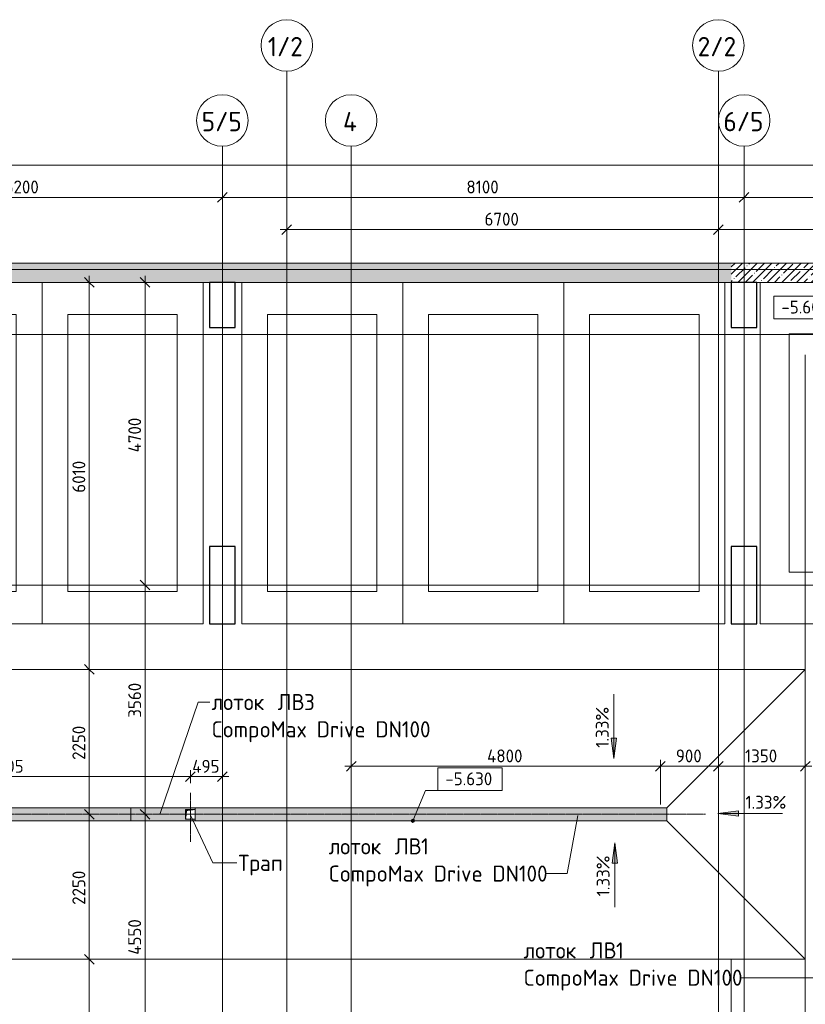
# Model space of a CAD drawing. Header units: millimetres. Extents: x -4558 to 63605, y -10605 to 130388.
# Tile 64 of 66: x 29854 to 42050, y 115100 to 130388. Entities that reach past the tile are written whole.
import ezdxf

# ---------------------------------------------------------------- set-up
doc = ezdxf.new("R2010")
doc.units = ezdxf.units.MM
for name, pattern in [('3_ Штрих_ 1 х 1 мм', [2, 1, -1]), ('4_ Штрихпунктир_ 10 х 2 мм', [14, 10, -2, 0, -2]), ('4_ Штрихпунктир_ 5 х 2 мм', [9, 5, -2, 0, -2])]:
    doc.linetypes.add(name, pattern=pattern)
for name, color, linetype, lineweight in [('A-ANNO-DIMS', 7, 'Continuous', 5), ('A-ANNO-DIMS-100', 7, 'Continuous', 5), ('A-DETL', 7, 'Continuous', 25), ('A-DETL-GENF', 7, 'Continuous', 13), ('A-FLOR', 7, 'Continuous', 13), ('A-GENM', 7, 'Continuous', 13), ('A-WALL', 7, 'Continuous', 13), ('A-WALL-PATT', 7, 'Continuous', 13), ('C-PRKG', 7, 'Continuous', 13), ('G-ANNO-DIMS', 7, 'Continuous', 5), ('G-ANNO-TEXT', 7, 'Continuous', 5), ('M-EQPM', 7, 'Continuous', 13), ('S-COLS', 7, 'Continuous', 25), ('S-GRID', 7, 'Continuous', 5), ('S-GRID-IDEN', 7, 'Continuous', 5)]:
    doc.layers.add(name, color=color, linetype=linetype, lineweight=lineweight)
doc.styles.add('GOST Common_1', font='GOST_Common.ttf', dxfattribs={"height": 300})
doc.styles.add('GOST Common_2', font='GOST_Common.ttf', dxfattribs={"height": 200})
doc.styles.add('GOST Common_3', font='GOST_Common.ttf', dxfattribs={"height": 250})
doc.dimstyles.new('2_мм', dxfattribs={"dimscale": 304.8, "dimtxt": 201.142999, "dimasz": 0.492126, "dimexe": 0.328084, "dimexo": 0.492126, "dimgap": 0, "dimtad": 1, "dimdec": 0, "dimdsep": 46, "dimtxsty": 'GOST Common_2', "dimblk1": 'OBLIQUE', "dimblk2": 'OBLIQUE', "dimsah": 1, "dimcen": 0.09, "dimdle": 0.328084, "dimadec": 5, "dimazin": 2, "dimtfac": 1, "dimtdec": 4, "dimtix": 1, "dimtmove": 0, "dimatfit": 3, "dimfxl": 1, "dimtvp": 1, "dimtolj": 1, "dimtzin": 0, "dimarcsym": 2})
doc.dimstyles.new('2_мм_1', dxfattribs={"dimscale": 304.8, "dimtxt": 201.142999, "dimasz": 0.492126, "dimexe": 0.328084, "dimexo": 0.492126, "dimgap": 0, "dimtad": 1, "dimdec": 0, "dimdsep": 46, "dimtxsty": 'GOST Common_2', "dimblk1": 'OBLIQUE', "dimblk2": 'OBLIQUE', "dimsah": 1, "dimcen": 0.09, "dimdle": 0.328084, "dimadec": 5, "dimazin": 2, "dimtfac": 1, "dimtdec": 4, "dimtix": 1, "dimtmove": 1, "dimatfit": 3, "dimfxl": 1, "dimtvp": 1, "dimtolj": 1, "dimtzin": 0, "dimarcsym": 2})
pattern_1 = [(45, (0, 0), (-114.04925, 114.04925), []), (45, (114.05, 0), (-114.04925, 114.04925), [201.612, -40.322, 3.353, -36.97])]

# ---------------------------------------------------------------- blocks, each defined once
blk = doc.blocks.new('АР_Машиноместо - 5300x2500_С-V9--01_Подвал_МП_часть А')
at = {"layer": 'C-PRKG'}
for p, q in [((0, 0), (0, 5300)), ((2500, 0), (2500, 5300)), ((400, 4800), (2100, 4800)), ((400, 500), (400, 4800)), ((2100, 500), (2100, 4800)), ((400, 500), (2100, 500)), ((2500, 0), (0, 0))]:
    blk.add_line(p, q, dxfattribs=at)
blk = doc.blocks.new('АР_Машиноместо - 5300x2500_С-V12--01_Подвал_МП_часть А')
at = {"layer": 'C-PRKG'}
for p, q in [((2500, 0), (0, 0)), ((0, 0), (0, -5300)), ((2500, 0), (2500, -5300)), ((400, -500), (400, -4800)), ((400, -500), (2100, -500)), ((2100, -500), (2100, -4800)), ((400, -4800), (2100, -4800))]:
    blk.add_line(p, q, dxfattribs=at)
blk = doc.blocks.new('АР_Машиноместо - 4900x2400_М__5300х2500_-V10--01_Подвал_МП_часть А')
at = {"layer": 'C-PRKG'}
for p, q in [((0, 0), (0, 5300)), ((2500, 0), (2500, 5300)), ((450, 4500), (2050, 4500)), ((450, 800), (450, 4500)), ((2050, 800), (2050, 4500)), ((450, 800), (2050, 800)), ((2500, 0), (0, 0))]:
    blk.add_line(p, q, dxfattribs=at)
blk = doc.blocks.new('АР_Лоток - 200х100h_ЛВ1-7511693--01_Подвал_МП_часть А')
at = {"layer": 'M-EQPM', "true_color": 0xdddddd}
blk.add_hatch(color=254, dxfattribs=at).paths.add_polyline_path([(1476, -100), (7320, -100), (7320, 100), (0, 100), (0, -100)])
at = {"layer": 'M-EQPM'}
for p, q in [((0, 100), (0, 75)), ((0, -75), (0, -100))]:
    blk.add_line(p, q, dxfattribs=at)
blk = doc.blocks.new('АР_Канал вертикальный прямоугольный - ВК-V17--01_Подвал_МП_часть А')
at = {"layer": 'A-DETL-GENF'}
blk.add_hatch(color=256, dxfattribs=at).paths.add_polyline_path([(-75, -75), (-60, 60), (75, 75), (-75, 75)])
at = {"layer": 'A-DETL-GENF', "linetype": '3_ Штрих_ 1 х 1 мм'}
for p, q in [((75, 75), (-75, 75)), ((-75, 75), (-75, -75)), ((75, 75), (-75, 75)), ((-75, 75), (-75, -75)), ((-75, -75), (-60, 60)), ((-75, -75), (-60, 60)), ((-60, 60), (75, 75)), ((-60, 60), (75, 75)), ((75, -75), (75, 75)), ((-75, -75), (75, -75))]:
    blk.add_line(p, q, dxfattribs=at)
at = {"layer": 'M-EQPM'}
for p, q in [((-75, -75), (-75, 75)), ((-75, 75), (75, 75)), ((75, 75), (75, -75)), ((75, -75), (-75, -75))]:
    blk.add_line(p, q, dxfattribs=at)
blk = doc.blocks.new('АР-Заполнение деф_ шва - Д_ш_-5402230--01_Подвал_МП_часть А')
at = {"layer": 'A-GENM'}
blk.add_line((0, -25), (21235, -25), dxfattribs=at)
blk = doc.blocks.new('АР_Лоток - 200х100h_L_1000_с вертик_отводом_ЛВ3-V36--01_Подвал_МП_часть А')
at = {"layer": 'M-EQPM', "true_color": 0xdddddd}
blk.add_hatch(color=254, dxfattribs=at).paths.add_polyline_path([(850, -100), (1000, -100), (1000, -75), (850, -75), (850, 75), (1000, 75), (1000, 100), (0, 100), (0, -100)])
at = {"layer": 'M-EQPM'}
for p, q in [((0, 100), (0, -100)), ((1000, 75), (1000, 100)), ((1000, -100), (1000, -75))]:
    blk.add_line(p, q, dxfattribs=at)
blk = doc.blocks.new('АР_Лоток - 200х100h_ЛВ1-V37--01_Подвал_МП_часть А')
at = {"layer": 'M-EQPM', "true_color": 0xdddddd}
blk.add_hatch(color=254, dxfattribs=at).paths.add_polyline_path([(0, -100), (22805, -100), (22805, 100), (0, 100), (0, -75)])
at = {"layer": 'M-EQPM'}
blk.add_line((22805, -100), (22805, 100), dxfattribs=at)
blk = doc.blocks.new('Ось сетки - 8_0 мм-31302--01_Подвал_МП_часть А')
at = {"layer": 'S-GRID-IDEN'}
blk.add_circle((0, 0), 4, dxfattribs=at)
blk = doc.blocks.new('DIMBLOCK1--01_Подвал_МП_часть А')
at = {"layer": 'A-ANNO-DIMS-100', "transparency": 16777216}
for p, q in [((34000, 127086), (34000, 127230)), ((40700, 127086), (40700, 127230)), ((33900, 127130), (40700, 127130)), ((34000, 127130), (34000, 127086)), ((40700, 127130), (40700, 127086))]:
    blk.add_line(p, q, dxfattribs=at)
at = {"layer": 'A-ANNO-DIMS-100', "lineweight": 25, "transparency": 16777216}
for p, q in [((34000, 127130), (34075, 127205)), ((40700, 127130), (40775, 127205)), ((34000, 127130), (33925, 127055)), ((40700, 127130), (40625, 127055))]:
    blk.add_line(p, q, dxfattribs=at)
at = {"layer": 'A-ANNO-DIMS-100', "color": 0, "transparency": 16777216, "insert": (37070, 127391), "char_height": 200, "width": 670.93, "attachment_point": 1, "line_spacing_factor": 1.022761, "style": 'GOST Common_2'}
blk.add_mtext('6700', dxfattribs=at)
blk = doc.blocks.new('_Oblique')
at = {"color": 0, "linetype": 'ByBlock', "lineweight": -2}
blk.add_line((-0.5, -0.5), (0.5, 0.5), dxfattribs=at)
blk = doc.blocks.new('DIMBLOCK2--01_Подвал_МП_часть А')
at = {"layer": 'A-ANNO-DIMS-100', "transparency": 16777216}
for p, q in [((40700, 127086), (40700, 127230)), ((44350, 126760), (44350, 127230)), ((40700, 127130), (44350, 127130)), ((40700, 127130), (40700, 127086)), ((44350, 127130), (44350, 126760))]:
    blk.add_line(p, q, dxfattribs=at)
at = {"layer": 'A-ANNO-DIMS-100', "lineweight": 25, "transparency": 16777216}
for p, q in [((40700, 127130), (40775, 127205)), ((44350, 127130), (44425, 127205)), ((40700, 127130), (40625, 127055)), ((44350, 127130), (44275, 127055))]:
    blk.add_line(p, q, dxfattribs=at)
at = {"layer": 'A-ANNO-DIMS-100', "color": 0, "transparency": 16777216, "insert": (42245, 127391), "char_height": 200, "width": 670.93, "attachment_point": 1, "line_spacing_factor": 1.022761, "style": 'GOST Common_2'}
blk.add_mtext('3650', dxfattribs=at)
blk = doc.blocks.new('DIMBLOCK10--01_Подвал_МП_часть А')
at = {"layer": 'A-ANNO-DIMS-100', "transparency": 16777216}
for p, q in [((26800, 127586), (26800, 127730)), ((33000, 127586), (33000, 127730)), ((26800, 127630), (33000, 127630)), ((26800, 127630), (26800, 127586)), ((33000, 127630), (33000, 127586))]:
    blk.add_line(p, q, dxfattribs=at)
at = {"layer": 'A-ANNO-DIMS-100', "lineweight": 25, "transparency": 16777216}
for p, q in [((26800, 127630), (26875, 127705)), ((33000, 127630), (33075, 127705)), ((26800, 127630), (26725, 127555)), ((33000, 127630), (32925, 127555))]:
    blk.add_line(p, q, dxfattribs=at)
at = {"layer": 'A-ANNO-DIMS-100', "color": 0, "transparency": 16777216, "insert": (29620, 127891), "char_height": 200, "width": 670.93, "attachment_point": 1, "line_spacing_factor": 1.022761, "style": 'GOST Common_2'}
blk.add_mtext('6200', dxfattribs=at)
blk = doc.blocks.new('DIMBLOCK11--01_Подвал_МП_часть А')
at = {"layer": 'A-ANNO-DIMS-100', "transparency": 16777216}
for p, q in [((33000, 127586), (33000, 127730)), ((41100, 127586), (41100, 127730)), ((33000, 127630), (41100, 127630)), ((33000, 127630), (33000, 127586)), ((41100, 127630), (41100, 127586))]:
    blk.add_line(p, q, dxfattribs=at)
at = {"layer": 'A-ANNO-DIMS-100', "lineweight": 25, "transparency": 16777216}
for p, q in [((33000, 127630), (33075, 127705)), ((41100, 127630), (41175, 127705)), ((33000, 127630), (32925, 127555)), ((41100, 127630), (41025, 127555))]:
    blk.add_line(p, q, dxfattribs=at)
at = {"layer": 'A-ANNO-DIMS-100', "color": 0, "transparency": 16777216, "insert": (36789, 127891), "char_height": 200, "width": 625.93, "attachment_point": 1, "line_spacing_factor": 1.022761, "style": 'GOST Common_2'}
blk.add_mtext('8100', dxfattribs=at)
blk = doc.blocks.new('DIMBLOCK12--01_Подвал_МП_часть А')
at = {"layer": 'A-ANNO-DIMS-100', "transparency": 16777216}
for p, q in [((41100, 127586), (41100, 127730)), ((46500, 127586), (46500, 127730)), ((41100, 127630), (46600, 127630)), ((41100, 127630), (41100, 127586)), ((46500, 127630), (46500, 127586))]:
    blk.add_line(p, q, dxfattribs=at)
at = {"layer": 'A-ANNO-DIMS-100', "lineweight": 25, "transparency": 16777216}
for p, q in [((41100, 127630), (41175, 127705)), ((46500, 127630), (46575, 127705)), ((41100, 127630), (41025, 127555)), ((46500, 127630), (46425, 127555))]:
    blk.add_line(p, q, dxfattribs=at)
at = {"layer": 'A-ANNO-DIMS-100', "color": 0, "transparency": 16777216, "insert": (43510, 127891), "char_height": 200, "width": 695.48, "attachment_point": 1, "line_spacing_factor": 1.022761, "style": 'GOST Common_2'}
blk.add_mtext('5400', dxfattribs=at)
blk = doc.blocks.new('DIMBLOCK13--01_Подвал_МП_часть А')
at = {"layer": 'A-ANNO-DIMS-100', "transparency": 16777216}
for p, q in [((300, 128130), (46600, 128130)), ((400, 128197), (400, 128030)), ((400, 128130), (400, 128197)), ((46500, 128086), (46500, 128230)), ((46500, 128130), (46500, 128086))]:
    blk.add_line(p, q, dxfattribs=at)
at = {"layer": 'A-ANNO-DIMS-100', "lineweight": 25, "transparency": 16777216}
for p, q in [((400, 128130), (325, 128055)), ((400, 128130), (475, 128205)), ((46500, 128130), (46425, 128055)), ((46500, 128130), (46575, 128205))]:
    blk.add_line(p, q, dxfattribs=at)
at = {"layer": 'A-ANNO-DIMS-100', "color": 0, "transparency": 16777216, "insert": (23109, 128391), "char_height": 200, "width": 818.21, "attachment_point": 1, "line_spacing_factor": 1.022761, "style": 'GOST Common_2'}
blk.add_mtext('46100', dxfattribs=at)
blk = doc.blocks.new('DIMBLOCK121--01_Подвал_МП_часть А')
at = {"layer": 'A-ANNO-DIMS-100', "transparency": 16777216}
for p, q in [((30977, 115800), (30834, 115800)), ((30934, 109900), (30934, 115800)), ((30934, 115800), (30977, 115800)), ((30977, 109900), (30834, 109900)), ((30934, 109900), (30977, 109900))]:
    blk.add_line(p, q, dxfattribs=at)
at = {"layer": 'A-ANNO-DIMS-100', "lineweight": 25, "transparency": 16777216}
for p, q in [((30934, 115800), (30859, 115875)), ((30934, 115800), (31009, 115725)), ((30934, 109900), (30859, 109975)), ((30934, 109900), (31009, 109825))]:
    blk.add_line(p, q, dxfattribs=at)
at = {"layer": 'A-ANNO-DIMS-100', "color": 0, "transparency": 16777216, "insert": (30672, 112570), "char_height": 200, "width": 670.93, "attachment_point": 1, "rotation": 90, "line_spacing_factor": 1.022761, "style": 'GOST Common_2'}
blk.add_mtext('5900', dxfattribs=at)
blk = doc.blocks.new('DIMBLOCK122--01_Подвал_МП_часть А')
at = {"layer": 'A-ANNO-DIMS-100', "transparency": 16777216}
for p, q in [((30977, 118050), (30834, 118050)), ((30934, 115800), (30934, 118050)), ((30934, 118050), (30977, 118050)), ((30977, 115800), (30834, 115800)), ((30934, 115800), (30977, 115800))]:
    blk.add_line(p, q, dxfattribs=at)
at = {"layer": 'A-ANNO-DIMS-100', "lineweight": 25, "transparency": 16777216}
for p, q in [((30934, 118050), (30859, 118125)), ((30934, 118050), (31009, 117975)), ((30934, 115800), (30859, 115875)), ((30934, 115800), (31009, 115725))]:
    blk.add_line(p, q, dxfattribs=at)
at = {"layer": 'A-ANNO-DIMS-100', "color": 0, "transparency": 16777216, "insert": (30672, 116645), "char_height": 200, "width": 670.93, "attachment_point": 1, "rotation": 90, "line_spacing_factor": 1.022761, "style": 'GOST Common_2'}
blk.add_mtext('2250', dxfattribs=at)
blk = doc.blocks.new('DIMBLOCK123--01_Подвал_МП_часть А')
at = {"layer": 'A-ANNO-DIMS-100', "lineweight": 25, "transparency": 16777216}
for p, q in [((30934, 120300), (30859, 120375)), ((30934, 120300), (31009, 120225)), ((30934, 118050), (30859, 118125)), ((30934, 118050), (31009, 117975))]:
    blk.add_line(p, q, dxfattribs=at)
at = {"layer": 'A-ANNO-DIMS-100', "transparency": 16777216}
for p, q in [((30977, 120300), (30834, 120300)), ((30934, 118050), (30934, 120300)), ((30934, 120300), (30977, 120300)), ((30977, 118050), (30834, 118050)), ((30934, 118050), (30977, 118050))]:
    blk.add_line(p, q, dxfattribs=at)
at = {"layer": 'A-ANNO-DIMS-100', "color": 0, "transparency": 16777216, "insert": (30672, 118895), "char_height": 200, "width": 670.93, "attachment_point": 1, "rotation": 90, "line_spacing_factor": 1.022761, "style": 'GOST Common_2'}
blk.add_mtext('2250', dxfattribs=at)
blk = doc.blocks.new('DIMBLOCK124--01_Подвал_МП_часть А')
at = {"layer": 'A-ANNO-DIMS-100', "transparency": 16777216}
for p, q in [((30977, 126310), (30834, 126310)), ((30934, 120300), (30934, 126410)), ((30934, 126310), (30977, 126310)), ((30977, 120300), (30834, 120300)), ((30934, 120300), (30977, 120300))]:
    blk.add_line(p, q, dxfattribs=at)
at = {"layer": 'A-ANNO-DIMS-100', "lineweight": 25, "transparency": 16777216}
for p, q in [((30934, 126310), (30859, 126385)), ((30934, 126310), (31009, 126235)), ((30934, 120300), (30859, 120375)), ((30934, 120300), (31009, 120225))]:
    blk.add_line(p, q, dxfattribs=at)
at = {"layer": 'A-ANNO-DIMS-100', "color": 0, "transparency": 16777216, "insert": (30672, 123044), "char_height": 200, "width": 625.93, "attachment_point": 1, "rotation": 90, "line_spacing_factor": 1.022761, "style": 'GOST Common_2'}
blk.add_mtext('6010', dxfattribs=at)
blk = doc.blocks.new('DIMBLOCK164--01_Подвал_МП_часть А')
at = {"layer": 'A-ANNO-DIMS-100', "transparency": 16777216}
for p, q in [((31844, 118050), (31700, 118050)), ((31800, 113500), (31800, 118050)), ((31800, 118050), (31844, 118050)), ((31800, 116448), (31800, 115769)), ((31800, 115769), (31800, 115775)), ((31844, 113500), (31700, 113500)), ((31800, 113500), (31844, 113500))]:
    blk.add_line(p, q, dxfattribs=at)
at = {"layer": 'A-ANNO-DIMS-100', "lineweight": 25, "transparency": 16777216}
for p, q in [((31800, 118050), (31725, 118125)), ((31800, 118050), (31875, 117975)), ((31800, 113500), (31725, 113575)), ((31800, 113500), (31875, 113425))]:
    blk.add_line(p, q, dxfattribs=at)
at = {"layer": 'A-ANNO-DIMS-100', "color": 0, "transparency": 16777216, "insert": (31539, 115869), "char_height": 200, "width": 695.48, "attachment_point": 1, "rotation": 90, "line_spacing_factor": 1.022761, "style": 'GOST Common_2'}
blk.add_mtext('4550', dxfattribs=at)
blk = doc.blocks.new('DIMBLOCK165--01_Подвал_МП_часть А')
at = {"layer": 'A-ANNO-DIMS-100', "transparency": 16777216}
for p, q in [((31844, 121610), (31700, 121610)), ((31800, 118050), (31800, 121610)), ((31800, 121610), (31844, 121610)), ((31844, 118050), (31700, 118050)), ((31800, 118050), (31844, 118050))]:
    blk.add_line(p, q, dxfattribs=at)
at = {"layer": 'A-ANNO-DIMS-100', "lineweight": 25, "transparency": 16777216}
for p, q in [((31800, 121610), (31725, 121685)), ((31800, 121610), (31875, 121535)), ((31800, 118050), (31725, 118125)), ((31800, 118050), (31875, 117975))]:
    blk.add_line(p, q, dxfattribs=at)
at = {"layer": 'A-ANNO-DIMS-100', "color": 0, "transparency": 16777216, "insert": (31539, 119550), "char_height": 200, "width": 670.93, "attachment_point": 1, "rotation": 90, "line_spacing_factor": 1.022761, "style": 'GOST Common_2'}
blk.add_mtext('3560', dxfattribs=at)
blk = doc.blocks.new('DIMBLOCK166--01_Подвал_МП_часть А')
at = {"layer": 'A-ANNO-DIMS-100', "transparency": 16777216}
for p, q in [((31844, 126310), (31700, 126310)), ((31800, 121610), (31800, 126410)), ((31800, 126310), (31844, 126310)), ((31844, 121610), (31700, 121610)), ((31800, 121610), (31844, 121610))]:
    blk.add_line(p, q, dxfattribs=at)
at = {"layer": 'A-ANNO-DIMS-100', "lineweight": 25, "transparency": 16777216}
for p, q in [((31800, 126310), (31725, 126385)), ((31800, 126310), (31875, 126235)), ((31800, 121610), (31725, 121685)), ((31800, 121610), (31875, 121535))]:
    blk.add_line(p, q, dxfattribs=at)
at = {"layer": 'A-ANNO-DIMS-100', "color": 0, "transparency": 16777216, "insert": (31539, 123670), "char_height": 200, "width": 695.48, "attachment_point": 1, "rotation": 90, "line_spacing_factor": 1.022761, "style": 'GOST Common_2'}
blk.add_mtext('4700', dxfattribs=at)
blk = doc.blocks.new('Высотные отметки - Frame_2-749557--01_Подвал_МП_часть А')
at = {"layer": 'G-ANNO-DIMS'}
for p, q in [((-5, 3.5), (-5, 0)), ((5, 3.5), (-5, 3.5)), ((5, 0), (5, 3.5)), ((-5, 0), (5, 0))]:
    blk.add_line(p, q, dxfattribs=at)
blk = doc.blocks.new('DIMBLOCK192--01_Подвал_МП_часть А')
at = {"layer": 'A-ANNO-DIMS-100', "transparency": 16777216}
for p, q in [((34900, 118796), (39800, 118796)), ((35000, 118752), (35000, 118896)), ((35000, 118796), (35000, 118752)), ((39800, 118200), (39800, 118896)), ((39800, 118796), (39800, 118200))]:
    blk.add_line(p, q, dxfattribs=at)
at = {"layer": 'A-ANNO-DIMS-100', "lineweight": 25, "transparency": 16777216}
for p, q in [((35000, 118796), (34925, 118721)), ((35000, 118796), (35075, 118871)), ((39800, 118796), (39725, 118721)), ((39800, 118796), (39875, 118871))]:
    blk.add_line(p, q, dxfattribs=at)
at = {"layer": 'A-ANNO-DIMS-100', "color": 0, "transparency": 16777216, "insert": (37110, 119057), "char_height": 200, "width": 695.48, "attachment_point": 1, "line_spacing_factor": 1.022761, "style": 'GOST Common_2'}
blk.add_mtext('4800', dxfattribs=at)
blk = doc.blocks.new('DIMBLOCK193--01_Подвал_МП_часть А')
at = {"layer": 'A-ANNO-DIMS-100', "lineweight": 25, "transparency": 16777216}
for p, q in [((39800, 118796), (39725, 118721)), ((39800, 118796), (39875, 118871)), ((40700, 118796), (40625, 118721)), ((40700, 118796), (40775, 118871))]:
    blk.add_line(p, q, dxfattribs=at)
at = {"layer": 'A-ANNO-DIMS-100', "transparency": 16777216}
for p, q in [((39800, 118200), (39800, 118896)), ((39800, 118796), (40700, 118796)), ((39800, 118796), (39800, 118200)), ((40700, 118752), (40700, 118896)), ((40700, 118796), (40700, 118752))]:
    blk.add_line(p, q, dxfattribs=at)
at = {"layer": 'A-ANNO-DIMS-100', "color": 0, "transparency": 16777216, "insert": (40040, 119057), "char_height": 200, "width": 503.2, "attachment_point": 1, "line_spacing_factor": 1.022761, "style": 'GOST Common_2'}
blk.add_mtext('900', dxfattribs=at)
blk = doc.blocks.new('DIMBLOCK194--01_Подвал_МП_часть А')
at = {"layer": 'A-ANNO-DIMS-100', "lineweight": 25, "transparency": 16777216}
for p, q in [((40700, 118796), (40625, 118721)), ((40700, 118796), (40775, 118871)), ((42050, 118796), (41975, 118721)), ((42050, 118796), (42125, 118871))]:
    blk.add_line(p, q, dxfattribs=at)
at = {"layer": 'A-ANNO-DIMS-100', "transparency": 16777216}
for p, q in [((40700, 118752), (40700, 118896)), ((40700, 118796), (42150, 118796)), ((40700, 118796), (40700, 118752)), ((42050, 118752), (42050, 118896)), ((42050, 118796), (42050, 118752))]:
    blk.add_line(p, q, dxfattribs=at)
at = {"layer": 'A-ANNO-DIMS-100', "color": 0, "transparency": 16777216, "insert": (41114, 119057), "char_height": 200, "width": 625.93, "attachment_point": 1, "line_spacing_factor": 1.022761, "style": 'GOST Common_2'}
blk.add_mtext('1350', dxfattribs=at)
blk = doc.blocks.new('DIMBLOCK241--01_Подвал_МП_часть А')
at = {"layer": 'A-ANNO-DIMS-100', "transparency": 16777216}
for p, q in [((26800, 118591), (26800, 118735)), ((32505, 118535), (32505, 118735)), ((26700, 118635), (32505, 118635)), ((26800, 118635), (26800, 118591)), ((32505, 118635), (32505, 118535))]:
    blk.add_line(p, q, dxfattribs=at)
at = {"layer": 'A-ANNO-DIMS-100', "lineweight": 25, "transparency": 16777216}
for p, q in [((26800, 118635), (26875, 118710)), ((32505, 118635), (32580, 118710)), ((26800, 118635), (26725, 118560)), ((32505, 118635), (32430, 118560))]:
    blk.add_line(p, q, dxfattribs=at)
at = {"layer": 'A-ANNO-DIMS-100', "color": 0, "transparency": 16777216, "insert": (29373, 118896), "char_height": 200, "width": 670.93, "attachment_point": 1, "line_spacing_factor": 1.022761, "style": 'GOST Common_2'}
blk.add_mtext('5705', dxfattribs=at)
blk = doc.blocks.new('DIMBLOCK242--01_Подвал_МП_часть А')
at = {"layer": 'A-ANNO-DIMS-100', "transparency": 16777216}
for p, q in [((32505, 118535), (32505, 118735)), ((33000, 118591), (33000, 118735)), ((32505, 118635), (33100, 118635)), ((32505, 118635), (32505, 118535)), ((33000, 118635), (33000, 118591))]:
    blk.add_line(p, q, dxfattribs=at)
at = {"layer": 'A-ANNO-DIMS-100', "lineweight": 25, "transparency": 16777216}
for p, q in [((32505, 118635), (32580, 118710)), ((33000, 118635), (33075, 118710)), ((32505, 118635), (32430, 118560)), ((33000, 118635), (32925, 118560))]:
    blk.add_line(p, q, dxfattribs=at)
at = {"layer": 'A-ANNO-DIMS-100', "color": 0, "transparency": 16777216, "insert": (32533, 118896), "char_height": 200, "width": 527.74, "attachment_point": 1, "line_spacing_factor": 1.022761, "style": 'GOST Common_2'}
blk.add_mtext('495', dxfattribs=at)

msp = doc.modelspace()

# ---------------------------------------------------------------- hatches: boundary and pattern name
at = {"layer": 'A-WALL-PATT', "lineweight": 5}
h = msp.add_hatch(dxfattribs=at)
h.set_pattern_fill('FP_1', color=256, style=0, pattern_type=2)
h.set_pattern_definition(pattern_1)
h.paths.add_polyline_path([(40803.083199, 126310), (40900, 126310), (40900, 126610), (700, 126610), (700, 126310), (34056.127856, 126310)])
h = msp.add_hatch(dxfattribs=at)
h.set_pattern_fill('FP_1', color=256, style=0, pattern_type=2)
h.set_pattern_definition(pattern_1)
h.paths.add_polyline_path([(44350, 126310), (44350, 126610), (40900, 126610), (40900, 126310), (44176.560871, 126310)])
at = {"layer": 'G-ANNO-DIMS'}
for points in [[(39079.413118, 118915.528045), (39121.212786, 119233.028045), (39037.61345, 119233.028045)], [(40693.899077, 118060.876669), (41011.399077, 118019.077001), (41011.399077, 118102.676337)], [(39092.516393, 117606.951235), (39050.716725, 117289.451235), (39134.316061, 117289.451235)]]:
    msp.add_hatch(color=256, dxfattribs=at).paths.add_polyline_path(points)
h = msp.add_hatch(color=256, dxfattribs=at)
edge = h.paths.add_edge_path()
edge.add_arc((35957.606407, 117950), 25, 0, 360)

# ---------------------------------------------------------------- linework, layer by layer
at = {"layer": 'A-DETL', "linetype": '4_ Штрихпунктир_ 5 х 2 мм', "lineweight": 5}
for p, q in [((32505, 117625), (32505, 118385)), ((700, 118050), (40500, 118050))]:
    msp.add_line(p, q, dxfattribs=at)
at = {"layer": 'A-FLOR'}
for p, q in [((700, 120300), (42050.001161, 120300)), ((39899.945979, 118149.945979), (42050, 120300)), ((42050, 120300), (42050, 115800)), ((850, 118150), (39899.945979, 118150)), ((39899.945979, 118149.945979), (39899.945979, 117950)), ((39900, 117950), (700, 117950)), ((42050, 115800), (39900, 117950)), ((700, 115800), (42050, 115800)), ((42050, 115800), (700, 115800)), ((40900, 115800), (40900, 114100)), ((42050, 104000), (42050, 115800))]:
    msp.add_line(p, q, dxfattribs=at)
at = {"layer": 'A-WALL'}
for p, q in [((44350, 126610), (300, 126610)), ((700, 126310), (44350, 126310))]:
    msp.add_line(p, q, dxfattribs=at)
at = {"layer": 'G-ANNO-DIMS'}
for p, q in [((39079.413118, 119915.528045), (39079.413118, 118915.528045)), ((39121.212786, 119233.028045), (39037.61345, 119233.028045)), ((39037.61345, 119233.028045), (39079.413118, 118915.528045)), ((39079.413118, 118915.528045), (39121.212786, 119233.028045)), ((35957.606407, 117950), (36152.617464, 118419.389413)), ((36152.617464, 118419.389413), (36843.984617, 118419.389413)), ((41011.399077, 118102.676337), (40693.899077, 118060.876669)), ((40693.899077, 118060.876669), (41011.399077, 118019.077001)), ((41693.899077, 118060.876669), (40693.899077, 118060.876669)), ((41011.399077, 118019.077001), (41011.399077, 118102.676337)), ((39092.516393, 117606.951235), (39050.716725, 117289.451235)), ((39134.316061, 117289.451235), (39092.516393, 117606.951235)), ((39092.516393, 116606.951235), (39092.516393, 117606.951235)), ((39050.716725, 117289.451235), (39134.316061, 117289.451235))]:
    msp.add_line(p, q, dxfattribs=at)
msp.add_circle((35957.606407, 117950), 25, dxfattribs=at)
at = {"layer": 'G-ANNO-TEXT'}
for p, q in [((32035.693993, 118062.833852), (32626.746849, 119793.11288)), ((32626.746849, 119793.11288), (32807.572037, 119793.11288)), ((32507.505116, 118036.54682), (32851.245141, 117295.32661)), ((38517.826058, 118032.525182), (38351.128373, 117129.616973)), ((32851.245141, 117295.32661), (33223.068983, 117295.32661)), ((38125.673153, 117129.616973), (38028.340893, 117129.616973)), ((38351.128373, 117129.616973), (38125.673153, 117129.616973)), ((41061.167612, 115513.403538), (41054.761362, 115513.403538)), ((42925.825942, 115513.403538), (41061.167612, 115513.403538))]:
    msp.add_line(p, q, dxfattribs=at)
at = {"layer": 'S-COLS'}
for p, q in [((33200, 126310), (32800, 126310)), ((32800, 126310), (32800, 125610)), ((33200, 125610), (33200, 126310)), ((41300, 126310), (40900, 126310)), ((40900, 126310), (40900, 125610)), ((41300, 125610), (41300, 126310)), ((32800, 125610), (33200, 125610)), ((40900, 125610), (41300, 125610)), ((33200, 122210), (32800, 122210)), ((32800, 122210), (32800, 121010)), ((33200, 121010), (33200, 122210)), ((41300, 122210), (40900, 122210)), ((40900, 122210), (40900, 121010)), ((41300, 121010), (41300, 122210)), ((32800, 121010), (33200, 121010)), ((40900, 121010), (41300, 121010))]:
    msp.add_line(p, q, dxfattribs=at)
at = {"layer": 'S-GRID', "linetype": '4_ Штрихпунктир_ 10 х 2 мм'}
for p, q in [((34000, 80104.964717), (34000, 129588.42805)), ((40700, 96468.305261), (40700, 129588.42805)), ((33000, 103519.533888), (33000, 128423.739924)), ((35000, 37477.03953), (35000, 128423.739924)), ((41100, 103519.533888), (41100, 128423.739924)), ((48002.408154, 126510), (-1802.909204, 126510)), ((48002.408154, 125500), (-3315.067646, 125500)), ((48002.408154, 125500), (-2957.828409, 125500)), ((48002.408154, 121610), (-2750.29548, 121610)), ((48002.408154, 121610), (-1802.909204, 121610))]:
    msp.add_line(p, q, dxfattribs=at)

# ---------------------------------------------------------------- block references
at = {"layer": 'A-GENM', "rotation": 270}
msp.add_blockref('АР-Заполнение деф_ шва - Д_ш_-5402230--01_Подвал_МП_часть А', (42075, 125185), dxfattribs=at)
at = {"layer": 'C-PRKG'}
for name, p in [('АР_Машиноместо - 5300x2500_С-V9--01_Подвал_МП_часть А', (27700, 121010)), ('АР_Машиноместо - 5300x2500_С-V9--01_Подвал_МП_часть А', (30200, 121010)), ('АР_Машиноместо - 4900x2400_М__5300х2500_-V10--01_Подвал_МП_часть А', (41350, 121010))]:
    msp.add_blockref(name, p, dxfattribs=at)
at = {"layer": 'C-PRKG', "rotation": 180}
for p in [(35800, 121010), (38300, 121010), (40800, 121010)]:
    msp.add_blockref('АР_Машиноместо - 5300x2500_С-V12--01_Подвал_МП_часть А', p, dxfattribs=at)
at = {"layer": 'G-ANNO-DIMS', "xscale": 99.99999999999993, "yscale": 99.99999999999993, "zscale": 99.99999999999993}
msp.add_blockref('Высотные отметки - Frame_2-749557--01_Подвал_МП_часть А', (42061.296008, 125744.892419), dxfattribs=at)
at = {"layer": 'G-ANNO-DIMS', "extrusion": (0, 0, -1), "xscale": 99.99999999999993, "yscale": 99.99999999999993, "zscale": 99.99999999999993}
msp.add_blockref('Высотные отметки - Frame_2-749557--01_Подвал_МП_часть А', (-36843.984617, 118419.389413), dxfattribs=at)
at = {"layer": 'M-EQPM'}
for name, p in [('АР_Лоток - 200х100h_ЛВ1-V37--01_Подвал_МП_часть А', (8775, 118050)), ('АР_Лоток - 200х100h_L_1000_с вертик_отводом_ЛВ3-V36--01_Подвал_МП_часть А', (31580, 118050)), ('АР_Канал вертикальный прямоугольный - ВК-V17--01_Подвал_МП_часть А', (32505, 118050)), ('АР_Лоток - 200х100h_ЛВ1-7511693--01_Подвал_МП_часть А', (32580, 118050))]:
    msp.add_blockref(name, p, dxfattribs=at)
at = {"layer": 'S-GRID-IDEN', "xscale": 99.99999999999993, "yscale": 99.99999999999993, "zscale": 99.99999999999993}
for p in [(34000, 129988.42805), (40700, 129988.42805), (33000, 128823.739924), (35000, 128823.739924), (41100, 128823.739924)]:
    msp.add_blockref('Ось сетки - 8_0 мм-31302--01_Подвал_МП_часть А', p, dxfattribs=at)

# ---------------------------------------------------------------- texts
at = {"layer": 'G-ANNO-DIMS', "char_height": 200, "attachment_point": 1, "line_spacing_factor": 1.022761, "style": 'GOST Common_2'}
for s, insert, width in [('-5.600', (41679.139482, 126026.258079), 917.17566319), ('-5.630', (36461.828091, 118700.755074), 917.17566319), ('1.33%', (41120.679061, 118337.29627), 794.08103471)]:
    msp.add_mtext(s, dxfattribs=dict(at, insert=insert, width=width))
at = {"layer": 'G-ANNO-DIMS', "char_height": 200, "width": 794.08103471, "attachment_point": 1, "rotation": 90, "line_spacing_factor": 1.022761, "style": 'GOST Common_2'}
for insert in [(38798.047457, 119084.660947), (38811.150732, 116776.084137)]:
    msp.add_mtext('1.33%', dxfattribs=dict(at, insert=insert))
at = {"layer": 'G-ANNO-TEXT', "char_height": 250, "attachment_point": 1, "style": 'GOST Common_3'}
for s, insert, width in [('\\fGOST Common|b0|i0|c204|p34|; ', (33771.84287, 119918.11288), 104.219375), ('ЛВ', (33857.832454, 119918.11288), 497.04625), ('\\fGOST Common|b0|i0|c204|p34|;3', (34267.93662, 119918.11288), 216.455625), ('лоток', (32832.572037, 119918.11288), 1138.39625), ('CompoMax Drive DN100', (32832.572037, 119494.779547), 4064.555625), ('лоток', (34649.747143, 117677.950306), 1138.39625), ('\\fGOST Common|b0|i0|c204|p34|; ', (35589.017976, 117677.950306), 104.219375), ('ЛВ', (35675.007559, 117677.950306), 497.04625), ('\\fGOST Common|b0|i0|c204|p34|;1', (36085.111726, 117677.950306), 152.320625), ('Трап', (33248.068983, 117420.32661), 913.92375), ('CompoMax Drive DN100', (34649.747143, 117254.616973), 4064.555625), ('\\fGOST Common|b0|i0|c204|p34|; ', (38615.438446, 116061.736872), 104.219375), ('ЛВ', (38701.428029, 116061.736872), 497.04625), ('1 ', (39111.532196, 116061.736872), 256.54), ('лоток', (37676.167612, 116061.736872), 1138.39625), ('CompoMax Drive DN100', (37676.167612, 115638.403538), 4064.555625)]:
    msp.add_mtext(s, dxfattribs=dict(at, insert=insert, width=width))
at = {"layer": 'S-GRID-IDEN', "char_height": 300, "attachment_point": 1, "style": 'GOST Common_1'}
for s, insert, width in [('1/2', (33705.37793, 130120.515199), 705.485), ('2/2', (40378.87793, 130120.515199), 769.62), ('5/5', (32678.87793, 128955.827073), 769.62), ('\\fGOST Common|b0|i0|c204|p34|;4', (34873.87793, 128955.827073), 296.624375), ('6/5', (40778.87793, 128955.827073), 769.62)]:
    msp.add_mtext(s, dxfattribs=dict(at, insert=insert, width=width))

# ---------------------------------------------------------------- dimensions: what is measured, and where the dimension line sits
at = {"layer": 'A-ANNO-DIMS'}
for base, p1, p2, override, picture, middle in [((46500, 128129.806414), (400, 128047.076825), (46500, 128235.872432), {"dimpost": '<>', "dimfxl": 46100.38659}, 'DIMBLOCK13--01_Подвал_МП_часть А', (23450, 128229.806414)), ((33000, 127629.806414), (26800, 127735.872432), (33000, 127735.872432), {"dimpost": '<>', "dimfxl": 6200}, 'DIMBLOCK10--01_Подвал_МП_часть А', (29900, 127729.806414)), ((41100, 127629.806414), (33000, 127735.872432), (41100, 127735.872432), {"dimpost": '<>', "dimfxl": 8100}, 'DIMBLOCK11--01_Подвал_МП_часть А', (37050, 127729.806414)), ((46500, 127629.806414), (41100, 127735.872432), (46500, 127735.872432), {"dimpost": '<>', "dimfxl": 5400}, 'DIMBLOCK12--01_Подвал_МП_часть А', (43800, 127729.806414)), ((40700, 127129.806414), (34000, 127235.872432), (40700, 127235.872432), {"dimpost": '<>', "dimfxl": 6700}, 'DIMBLOCK1--01_Подвал_МП_часть А', (37350, 127229.806414)), ((44350, 127129.806414), (40700, 127235.872432), (44350, 126610), {"dimpost": '<>', "dimfxl": 3703.271027}, 'DIMBLOCK2--01_Подвал_МП_часть А', (42525, 127229.806414)), ((39800, 118795.605625), (35000, 118901.671642), (39800, 118050), {"dimpost": '<>', "dimfxl": 4874.97124}, 'DIMBLOCK192--01_Подвал_МП_часть А', (37400, 118895.605625)), ((40700, 118795.605625), (39800, 118050), (40700, 118901.671642), {"dimpost": '<>', "dimfxl": 1239.090225}, 'DIMBLOCK193--01_Подвал_МП_часть А', (40250, 118895.605625)), ((42050, 118795.605625), (40700, 118901.671642), (42050, 118901.671642), {"dimpost": '<>', "dimfxl": 1350}, 'DIMBLOCK194--01_Подвал_МП_часть А', (41375, 118895.605625)), ((32505, 118634.755795), (26800, 118740.821812), (32505, 118385), {"dimpost": '<>', "dimfxl": 5716.085563}, 'DIMBLOCK241--01_Подвал_МП_часть А', (29652.5, 118734.755795)), ((33000, 118634.755795), (32505, 118385), (33000, 118740.821812), {"dimpost": '<>', "dimfxl": 609.618046}, 'DIMBLOCK242--01_Подвал_МП_часть А', (32752.5, 118734.755795))]:
    dim = msp.add_linear_dim(base=base, p1=p1, p2=p2, dimstyle='2_мм', override=override, dxfattribs=at)
    dim.commit()
    dim.dimension.update_dxf_attribs({"geometry": picture, "text_midpoint": middle})
for base, p1, p2, override, picture, middle in [((30933.53313, 126310), (30827.467113, 120300), (30827.467113, 126310), {"dimpost": '<>', "dimfxl": 6010}, 'DIMBLOCK124--01_Подвал_МП_часть А', (30833.53313, 123305)), ((31800.402624, 126310), (31694.336607, 121610), (31694.336607, 126310), {"dimpost": '<>', "dimfxl": 4700}, 'DIMBLOCK166--01_Подвал_МП_часть А', (31700.402624, 123960)), ((31800.402624, 121610), (31694.336607, 118050), (31694.336607, 121610), {"dimpost": '<>', "dimfxl": 3560}, 'DIMBLOCK165--01_Подвал_МП_часть А', (31700.402624, 119830)), ((30933.53313, 120300), (30827.467113, 118050), (30827.467113, 120300), {"dimpost": '<>', "dimfxl": 2250}, 'DIMBLOCK123--01_Подвал_МП_часть А', (30833.53313, 119175)), ((30933.53313, 118050), (30827.467113, 115800), (30827.467113, 118050), {"dimpost": '<>', "dimfxl": 2250}, 'DIMBLOCK122--01_Подвал_МП_часть А', (30833.53313, 116925)), ((30933.53313, 115800), (30827.467113, 109900), (30827.467113, 115800), {"dimpost": '<>', "dimfxl": 5900}, 'DIMBLOCK121--01_Подвал_МП_часть А', (30833.53313, 112850))]:
    dim = msp.add_linear_dim(base=base, p1=p1, p2=p2, angle=90, dimstyle='2_мм', override=override, dxfattribs=at)
    dim.commit()
    dim.dimension.update_dxf_attribs({"geometry": picture, "text_midpoint": middle})
dim = msp.add_linear_dim(base=(31800.402624, 118050), p1=(31694.336607, 113500), p2=(31694.336607, 118050), angle=90, dimstyle='2_мм_1', override={"dimpost": '<>', "dimfxl": 4550}, dxfattribs=at)
dim.commit()
dim.dimension.update_dxf_attribs({"geometry": 'DIMBLOCK164--01_Подвал_МП_часть А', "text_midpoint": (31672.370297, 116216.505642), "dimtype": 160, "text_rotation": 90})

doc.saveas('drawing.dxf')
